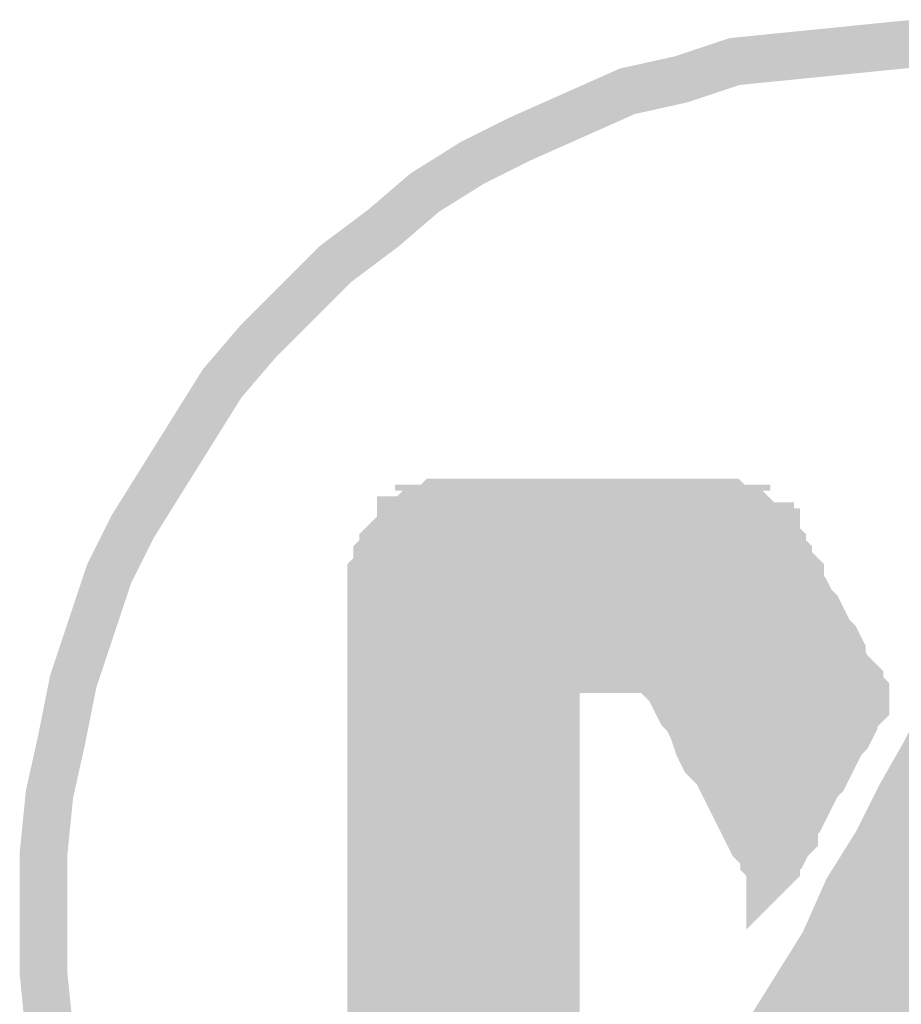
# Model space of a CAD drawing. Extents: x 0.61 to 3.61, y 0.19 to 4.26.
# Tile 13 of 16: x 2.27 to 2.42, y 3.61 to 3.78. Entities that reach past the tile are written whole.
import ezdxf

# ---------------------------------------------------------------- set-up
doc = ezdxf.new("R2010")
doc.units = 0

msp = doc.modelspace()

# ---------------------------------------------------------------- linework, layer by layer
at = {"layer": 'SST'}
for points, const_width in [([(2.433, 3.775), (2.423, 3.776), (2.423, 3.776), (2.413, 3.775), (2.403, 3.774), (2.393, 3.773), (2.384, 3.77), (2.375, 3.768), (2.366, 3.764), (2.357, 3.76), (2.349, 3.756), (2.341, 3.751), (2.334, 3.745), (2.326, 3.739), (2.32, 3.733), (2.313, 3.726), (2.307, 3.719), (2.302, 3.711), (2.297, 3.703), (2.292, 3.695), (2.288, 3.687), (2.285, 3.678), (2.282, 3.669), (2.28, 3.659), (2.278, 3.65), (2.277, 3.64), (2.277, 3.63), (2.277, 3.62), (2.278, 3.61)], 0.008), ([(2.332, 3.606), (2.332, 3.614), (2.332, 3.621), (2.332, 3.629), (2.332, 3.637), (2.332, 3.645), (2.332, 3.652), (2.332, 3.658), (2.332, 3.665), (2.332, 3.67), (2.332, 3.675), (2.332, 3.679), (2.332, 3.682), (2.332, 3.684), (2.332, 3.684), (2.332, 3.685), (2.332, 3.686), (2.332, 3.687), (2.333, 3.688), (2.333, 3.689), (2.333, 3.69), (2.334, 3.691), (2.334, 3.692), (2.335, 3.693), (2.335, 3.693), (2.336, 3.694), (2.337, 3.695), (2.337, 3.696), (2.338, 3.696), (2.339, 3.697), (2.34, 3.697), (2.34, 3.698), (2.341, 3.698), (2.342, 3.698), (2.343, 3.699), (2.344, 3.699), (2.345, 3.699), (2.346, 3.699), (2.347, 3.699), (2.347, 3.699), (2.348, 3.699), (2.349, 3.699), (2.35, 3.699), (2.352, 3.699), (2.353, 3.699), (2.356, 3.699), (2.358, 3.699), (2.36, 3.699), (2.362, 3.699), (2.365, 3.699), (2.368, 3.699), (2.37, 3.699), (2.373, 3.699), (2.375, 3.699), (2.377, 3.699), (2.38, 3.699), (2.382, 3.699), (2.383, 3.699), (2.385, 3.699), (2.386, 3.699), (2.387, 3.699), (2.388, 3.699), (2.388, 3.699), (2.389, 3.699), (2.389, 3.699), (2.39, 3.699), (2.391, 3.699), (2.391, 3.699), (2.392, 3.699), (2.392, 3.699), (2.393, 3.698), (2.394, 3.698), (2.394, 3.698), (2.395, 3.698), (2.395, 3.697), (2.396, 3.697), (2.396, 3.697), (2.397, 3.696), (2.397, 3.696), (2.398, 3.695), (2.398, 3.695), (2.399, 3.695), (2.399, 3.694), (2.4, 3.694), (2.4, 3.693), (2.4, 3.693), (2.401, 3.692), (2.401, 3.692), (2.401, 3.692), (2.401, 3.691), (2.402, 3.69), (2.402, 3.689), (2.403, 3.688), (2.404, 3.687), (2.404, 3.685), (2.405, 3.684), (2.406, 3.682), (2.407, 3.681), (2.408, 3.679), (2.409, 3.677), (2.41, 3.676), (2.411, 3.674), (2.411, 3.673), (2.412, 3.671), (2.413, 3.67), (2.414, 3.669), (2.414, 3.668), (2.415, 3.667), (2.415, 3.667), (2.415, 3.666), (2.415, 3.666), (2.415, 3.666), (2.415, 3.666), (2.415, 3.665), (2.414, 3.664), (2.413, 3.663), (2.413, 3.662), (2.412, 3.66), (2.411, 3.659), (2.41, 3.657), (2.409, 3.655), (2.408, 3.653), (2.407, 3.652), (2.406, 3.65), (2.405, 3.648), (2.404, 3.646), (2.403, 3.645), (2.403, 3.643), (2.402, 3.642), (2.401, 3.64), (2.4, 3.639), (2.4, 3.638), (2.4, 3.638), (2.399, 3.637), (2.399, 3.637), (2.399, 3.637), (2.399, 3.638), (2.398, 3.639), (2.398, 3.64), (2.397, 3.641), (2.396, 3.642), (2.395, 3.644), (2.394, 3.646), (2.393, 3.648), (2.392, 3.65), (2.391, 3.652), (2.39, 3.654), (2.388, 3.656), (2.387, 3.658), (2.386, 3.661), (2.385, 3.663), (2.384, 3.664), (2.383, 3.666), (2.382, 3.668), (2.381, 3.669), (2.381, 3.67), (2.38, 3.671), (2.38, 3.671), (2.38, 3.671), (2.38, 3.671), (2.38, 3.671), (2.379, 3.671), (2.379, 3.671), (2.378, 3.671), (2.377, 3.671), (2.377, 3.671), (2.376, 3.671), (2.375, 3.671), (2.374, 3.671), (2.373, 3.671), (2.371, 3.671), (2.37, 3.671), (2.369, 3.671), (2.368, 3.671), (2.367, 3.671), (2.366, 3.671), (2.366, 3.671), (2.365, 3.671), (2.364, 3.671), (2.364, 3.671), (2.363, 3.671), (2.363, 3.671), (2.363, 3.671), (2.363, 3.671), (2.363, 3.669), (2.363, 3.667), (2.363, 3.663), (2.363, 3.659), (2.363, 3.654), (2.363, 3.648), (2.363, 3.642), (2.363, 3.636), (2.363, 3.629), (2.363, 3.622), (2.363, 3.615), (2.363, 3.608)], 0.008), ([(2.332, 3.688), (2.342, 3.698)], 0.005), ([(2.342, 3.698), (2.392, 3.698)], 0.005), ([(2.345, 3.558), (2.345, 3.698)], 0.005), ([(2.35, 3.558), (2.35, 3.698)], 0.005), ([(2.354, 3.558), (2.354, 3.698)], 0.005), ([(2.359, 3.558), (2.359, 3.698)], 0.005), ([(2.363, 3.673), (2.363, 3.698)], 0.005), ([(2.368, 3.673), (2.368, 3.698)], 0.005), ([(2.372, 3.673), (2.372, 3.698)], 0.005), ([(2.377, 3.673), (2.377, 3.698)], 0.005), ([(2.381, 3.669), (2.381, 3.698)], 0.005), ([(2.386, 3.663), (2.386, 3.698)], 0.005), ([(2.39, 3.656), (2.39, 3.698)], 0.005), ([(2.397, 3.693), (2.392, 3.698)], 0.005), ([(2.341, 3.697), (2.393, 3.697)], 0.005), ([(2.341, 3.558), (2.341, 3.697)], 0.005), ([(2.395, 3.648), (2.395, 3.696)], 0.005), ([(2.337, 3.693), (2.398, 3.693)], 0.005), ([(2.372, 3.558), (2.447, 3.693)], 0.005), ([(2.412, 3.663), (2.397, 3.693)], 0.005), ([(2.336, 3.558), (2.336, 3.692)], 0.005), ([(2.332, 3.688), (2.4, 3.688)], 0.005), ([(2.332, 3.558), (2.332, 3.688)], 0.005), ([(2.399, 3.643), (2.399, 3.689)], 0.005), ([(2.332, 3.684), (2.402, 3.684)], 0.005), ([(2.404, 3.646), (2.404, 3.68)], 0.005), ([(2.332, 3.679), (2.404, 3.679)], 0.005), ([(2.332, 3.675), (2.407, 3.675)], 0.005), ([(2.362, 3.673), (2.377, 3.673)], 0.005), ([(2.362, 3.558), (2.362, 3.673)], 0.005), ([(2.382, 3.668), (2.377, 3.673)], 0.005), ([(2.408, 3.655), (2.408, 3.671)], 0.005), ([(2.332, 3.67), (2.362, 3.67)], 0.005), ([(2.38, 3.67), (2.409, 3.67)], 0.005), ([(2.392, 3.653), (2.382, 3.668)], 0.005), ([(2.332, 3.666), (2.362, 3.666)], 0.005), ([(2.384, 3.666), (2.411, 3.666)], 0.005), ([(2.429, 3.665), (2.425, 3.657), (2.421, 3.65), (2.417, 3.642), (2.412, 3.634), (2.408, 3.625), (2.403, 3.617), (2.398, 3.609)], 0.008), ([(2.402, 3.643), (2.412, 3.663)], 0.005), ([(2.332, 3.661), (2.362, 3.661)], 0.005), ([(2.387, 3.661), (2.411, 3.661)], 0.005), ([(2.332, 3.657), (2.362, 3.657)], 0.005), ([(2.39, 3.657), (2.409, 3.657)], 0.005), ([(2.397, 3.643), (2.392, 3.653)], 0.005), ([(2.332, 3.652), (2.362, 3.652)], 0.005), ([(2.393, 3.652), (2.407, 3.652)], 0.005), ([(2.332, 3.648), (2.362, 3.648)], 0.005), ([(2.395, 3.648), (2.405, 3.648)], 0.005), ([(2.422, 3.648), (2.45, 3.648)], 0.005), ([(2.421, 3.592), (2.421, 3.647)], 0.005), ([(2.332, 3.643), (2.362, 3.643)], 0.005), ([(2.397, 3.643), (2.402, 3.643)], 0.005), ([(2.42, 3.643), (2.447, 3.643)], 0.005), ([(2.332, 3.639), (2.362, 3.639)], 0.005), ([(2.417, 3.639), (2.445, 3.639)], 0.005), ([(2.417, 3.584), (2.417, 3.638)], 0.005), ([(2.332, 3.634), (2.362, 3.634)], 0.005), ([(2.415, 3.634), (2.443, 3.634)], 0.005), ([(2.332, 3.63), (2.362, 3.63)], 0.005), ([(2.412, 3.63), (2.441, 3.63)], 0.005), ([(2.412, 3.576), (2.412, 3.63)], 0.005), ([(2.332, 3.625), (2.362, 3.625)], 0.005), ([(2.41, 3.625), (2.438, 3.625)], 0.005), ([(2.408, 3.568), (2.408, 3.622)], 0.005), ([(2.332, 3.621), (2.362, 3.621)], 0.005), ([(2.407, 3.621), (2.439, 3.621)], 0.005), ([(2.332, 3.616), (2.362, 3.616)], 0.005), ([(2.405, 3.616), (2.441, 3.616)], 0.005), ([(2.403, 3.56), (2.403, 3.614)], 0.005)]:
    msp.add_lwpolyline(points, dxfattribs=dict(at, const_width=const_width))
for points, const_width in [([(2.421, 3.776, 1), (2.425, 3.776, 1)], 0.004), ([(2.421, 3.776, 1), (2.425, 3.776, 1)], 0.004), ([(2.401, 3.774, 1), (2.405, 3.774, 1)], 0.004), ([(2.411, 3.775, 1), (2.415, 3.775, 1)], 0.004), ([(2.391, 3.773, 1), (2.395, 3.773, 1)], 0.004), ([(2.382, 3.77, 1), (2.386, 3.77, 1)], 0.004), ([(2.373, 3.768, 1), (2.377, 3.768, 1)], 0.004), ([(2.364, 3.764, 1), (2.368, 3.764, 1)], 0.004), ([(2.355, 3.76, 1), (2.359, 3.76, 1)], 0.004), ([(2.347, 3.756, 1), (2.351, 3.756, 1)], 0.004), ([(2.339, 3.751, 1), (2.343, 3.751, 1)], 0.004), ([(2.332, 3.745, 1), (2.336, 3.745, 1)], 0.004), ([(2.324, 3.739, 1), (2.328, 3.739, 1)], 0.004), ([(2.318, 3.733, 1), (2.322, 3.733, 1)], 0.004), ([(2.311, 3.726, 1), (2.315, 3.726, 1)], 0.004), ([(2.305, 3.719, 1), (2.309, 3.719, 1)], 0.004), ([(2.3, 3.711, 1), (2.304, 3.711, 1)], 0.004), ([(2.295, 3.703, 1), (2.299, 3.703, 1)], 0.004), ([(2.338, 3.698, 1), (2.342, 3.698, 1)], 0.004), ([(2.339, 3.698, 1), (2.343, 3.698, 1)], 0.004), ([(2.34, 3.698, 1), (2.344, 3.698, 1)], 0.004), ([(2.341, 3.699, 1), (2.345, 3.699, 1)], 0.004), ([(2.342, 3.699, 1), (2.346, 3.699, 1)], 0.004), ([(2.343, 3.699, 1), (2.347, 3.699, 1)], 0.004), ([(2.344, 3.699, 1), (2.348, 3.699, 1)], 0.004), ([(2.345, 3.699, 1), (2.349, 3.699, 1)], 0.004), ([(2.345, 3.699, 1), (2.349, 3.699, 1)], 0.004), ([(2.346, 3.699, 1), (2.35, 3.699, 1)], 0.004), ([(2.347, 3.699, 1), (2.351, 3.699, 1)], 0.004), ([(2.348, 3.699, 1), (2.352, 3.699, 1)], 0.004), ([(2.35, 3.699, 1), (2.354, 3.699, 1)], 0.004), ([(2.351, 3.699, 1), (2.355, 3.699, 1)], 0.004), ([(2.354, 3.699, 1), (2.358, 3.699, 1)], 0.004), ([(2.356, 3.699, 1), (2.36, 3.699, 1)], 0.004), ([(2.358, 3.699, 1), (2.362, 3.699, 1)], 0.004), ([(2.36, 3.699, 1), (2.364, 3.699, 1)], 0.004), ([(2.363, 3.699, 1), (2.367, 3.699, 1)], 0.004), ([(2.366, 3.699, 1), (2.37, 3.699, 1)], 0.004), ([(2.368, 3.699, 1), (2.372, 3.699, 1)], 0.004), ([(2.371, 3.699, 1), (2.375, 3.699, 1)], 0.004), ([(2.373, 3.699, 1), (2.377, 3.699, 1)], 0.004), ([(2.375, 3.699, 1), (2.379, 3.699, 1)], 0.004), ([(2.378, 3.699, 1), (2.382, 3.699, 1)], 0.004), ([(2.38, 3.699, 1), (2.384, 3.699, 1)], 0.004), ([(2.381, 3.699, 1), (2.385, 3.699, 1)], 0.004), ([(2.383, 3.699, 1), (2.387, 3.699, 1)], 0.004), ([(2.384, 3.699, 1), (2.388, 3.699, 1)], 0.004), ([(2.385, 3.699, 1), (2.389, 3.699, 1)], 0.004), ([(2.386, 3.699, 1), (2.39, 3.699, 1)], 0.004), ([(2.386, 3.699, 1), (2.39, 3.699, 1)], 0.004), ([(2.387, 3.699, 1), (2.391, 3.699, 1)], 0.004), ([(2.387, 3.699, 1), (2.391, 3.699, 1)], 0.004), ([(2.388, 3.699, 1), (2.392, 3.699, 1)], 0.004), ([(2.389, 3.699, 1), (2.393, 3.699, 1)], 0.004), ([(2.389, 3.699, 1), (2.393, 3.699, 1)], 0.004), ([(2.39, 3.699, 1), (2.394, 3.699, 1)], 0.004), ([(2.39, 3.699, 1), (2.394, 3.699, 1)], 0.004), ([(2.391, 3.698, 1), (2.395, 3.698, 1)], 0.004), ([(2.392, 3.698, 1), (2.396, 3.698, 1)], 0.004), ([(2.392, 3.698, 1), (2.396, 3.698, 1)], 0.004), ([(2.393, 3.698, 1), (2.397, 3.698, 1)], 0.004), ([(2.335, 3.696, 1), (2.339, 3.696, 1)], 0.004), ([(2.336, 3.696, 1), (2.34, 3.696, 1)], 0.004), ([(2.337, 3.697, 1), (2.341, 3.697, 1)], 0.004), ([(2.338, 3.697, 1), (2.342, 3.697, 1)], 0.004), ([(2.3407, 3.698, 1), (2.3433, 3.698, 1)], 0.0025), ([(2.3407, 3.698, 1), (2.3433, 3.698, 1)], 0.0025), ([(2.3438, 3.698, 1), (2.3463, 3.698, 1)], 0.0025), ([(2.3487, 3.698, 1), (2.3513, 3.698, 1)], 0.0025), ([(2.3527, 3.698, 1), (2.3553, 3.698, 1)], 0.0025), ([(2.3577, 3.698, 1), (2.3603, 3.698, 1)], 0.0025), ([(2.3617, 3.698, 1), (2.3643, 3.698, 1)], 0.0025), ([(2.3667, 3.698, 1), (2.3693, 3.698, 1)], 0.0025), ([(2.3707, 3.698, 1), (2.3733, 3.698, 1)], 0.0025), ([(2.3757, 3.698, 1), (2.3783, 3.698, 1)], 0.0025), ([(2.3797, 3.698, 1), (2.3823, 3.698, 1)], 0.0025), ([(2.3847, 3.698, 1), (2.3873, 3.698, 1)], 0.0025), ([(2.3887, 3.698, 1), (2.3913, 3.698, 1)], 0.0025), ([(2.3907, 3.698, 1), (2.3933, 3.698, 1)], 0.0025), ([(2.3907, 3.698, 1), (2.3933, 3.698, 1)], 0.0025), ([(2.393, 3.697, 1), (2.397, 3.697, 1)], 0.004), ([(2.394, 3.697, 1), (2.398, 3.697, 1)], 0.004), ([(2.394, 3.697, 1), (2.398, 3.697, 1)], 0.004), ([(2.395, 3.696, 1), (2.399, 3.696, 1)], 0.004), ([(2.395, 3.696, 1), (2.399, 3.696, 1)], 0.004), ([(2.29, 3.695, 1), (2.294, 3.695, 1)], 0.004), ([(2.335, 3.695, 1), (2.339, 3.695, 1)], 0.004), ([(2.3398, 3.697, 1), (2.3423, 3.697, 1)], 0.0025), ([(2.3398, 3.697, 1), (2.3423, 3.697, 1)], 0.0025), ([(2.3917, 3.697, 1), (2.3943, 3.697, 1)], 0.0025), ([(2.3937, 3.696, 1), (2.3963, 3.696, 1)], 0.0025), ([(2.396, 3.695, 1), (2.4, 3.695, 1)], 0.004), ([(2.396, 3.695, 1), (2.4, 3.695, 1)], 0.004), ([(2.397, 3.695, 1), (2.401, 3.695, 1)], 0.004), ([(2.333, 3.693, 1), (2.337, 3.693, 1)], 0.004), ([(2.333, 3.693, 1), (2.337, 3.693, 1)], 0.004), ([(2.334, 3.694, 1), (2.338, 3.694, 1)], 0.004), ([(2.397, 3.694, 1), (2.401, 3.694, 1)], 0.004), ([(2.398, 3.694, 1), (2.402, 3.694, 1)], 0.004), ([(2.398, 3.693, 1), (2.402, 3.693, 1)], 0.004), ([(2.398, 3.693, 1), (2.402, 3.693, 1)], 0.004), ([(2.332, 3.692, 1), (2.336, 3.692, 1)], 0.004), ([(2.332, 3.691, 1), (2.336, 3.691, 1)], 0.004), ([(2.3358, 3.693, 1), (2.3383, 3.693, 1)], 0.0025), ([(2.3957, 3.693, 1), (2.3983, 3.693, 1)], 0.0025), ([(2.3957, 3.693, 1), (2.3983, 3.693, 1)], 0.0025), ([(2.3967, 3.693, 1), (2.3993, 3.693, 1)], 0.0025), ([(2.399, 3.692, 1), (2.403, 3.692, 1)], 0.004), ([(2.399, 3.692, 1), (2.403, 3.692, 1)], 0.004), ([(2.399, 3.692, 1), (2.403, 3.692, 1)], 0.004), ([(2.399, 3.691, 1), (2.403, 3.691, 1)], 0.004), ([(2.331, 3.69, 1), (2.335, 3.69, 1)], 0.004), ([(2.3347, 3.692, 1), (2.3373, 3.692, 1)], 0.0025), ([(2.4, 3.69, 1), (2.404, 3.69, 1)], 0.004), ([(2.331, 3.689, 1), (2.335, 3.689, 1)], 0.004), ([(2.331, 3.688, 1), (2.335, 3.688, 1)], 0.004), ([(2.4, 3.689, 1), (2.404, 3.689, 1)], 0.004), ([(2.401, 3.688, 1), (2.405, 3.688, 1)], 0.004), ([(2.286, 3.687, 1), (2.29, 3.687, 1)], 0.004), ([(2.33, 3.687, 1), (2.334, 3.687, 1)], 0.004), ([(2.33, 3.686, 1), (2.334, 3.686, 1)], 0.004), ([(2.3307, 3.688, 1), (2.3333, 3.688, 1)], 0.0025), ([(2.3307, 3.688, 1), (2.3333, 3.688, 1)], 0.0025), ([(2.3307, 3.688, 1), (2.3333, 3.688, 1)], 0.0025), ([(2.3977, 3.689, 1), (2.4003, 3.689, 1)], 0.0025), ([(2.3987, 3.688, 1), (2.4013, 3.688, 1)], 0.0025), ([(2.402, 3.687, 1), (2.406, 3.687, 1)], 0.004), ([(2.33, 3.685, 1), (2.334, 3.685, 1)], 0.004), ([(2.402, 3.685, 1), (2.406, 3.685, 1)], 0.004), ([(2.33, 3.684, 1), (2.334, 3.684, 1)], 0.004), ([(2.33, 3.684, 1), (2.334, 3.684, 1)], 0.004), ([(2.403, 3.684, 1), (2.407, 3.684, 1)], 0.004), ([(2.33, 3.682, 1), (2.334, 3.682, 1)], 0.004), ([(2.3307, 3.684, 1), (2.3333, 3.684, 1)], 0.0025), ([(2.4007, 3.684, 1), (2.4033, 3.684, 1)], 0.0025), ([(2.404, 3.682, 1), (2.408, 3.682, 1)], 0.004), ([(2.405, 3.681, 1), (2.409, 3.681, 1)], 0.004), ([(2.283, 3.678, 1), (2.287, 3.678, 1)], 0.004), ([(2.33, 3.679, 1), (2.334, 3.679, 1)], 0.004), ([(2.4027, 3.68, 1), (2.4053, 3.68, 1)], 0.0025), ([(2.406, 3.679, 1), (2.41, 3.679, 1)], 0.004), ([(2.3307, 3.679, 1), (2.3333, 3.679, 1)], 0.0025), ([(2.4027, 3.679, 1), (2.4053, 3.679, 1)], 0.0025), ([(2.407, 3.677, 1), (2.411, 3.677, 1)], 0.004), ([(2.33, 3.675, 1), (2.334, 3.675, 1)], 0.004), ([(2.408, 3.676, 1), (2.412, 3.676, 1)], 0.004), ([(2.3307, 3.675, 1), (2.3333, 3.675, 1)], 0.0025), ([(2.4057, 3.675, 1), (2.4083, 3.675, 1)], 0.0025), ([(2.409, 3.674, 1), (2.413, 3.674, 1)], 0.004), ([(2.409, 3.673, 1), (2.413, 3.673, 1)], 0.004), ([(2.3607, 3.673, 1), (2.3633, 3.673, 1)], 0.0025), ([(2.3607, 3.673, 1), (2.3633, 3.673, 1)], 0.0025), ([(2.3617, 3.673, 1), (2.3643, 3.673, 1)], 0.0025), ([(2.3667, 3.673, 1), (2.3693, 3.673, 1)], 0.0025), ([(2.3707, 3.673, 1), (2.3733, 3.673, 1)], 0.0025), ([(2.3757, 3.673, 1), (2.3783, 3.673, 1)], 0.0025), ([(2.3757, 3.673, 1), (2.3783, 3.673, 1)], 0.0025), ([(2.3757, 3.673, 1), (2.3783, 3.673, 1)], 0.0025), ([(2.33, 3.67, 1), (2.334, 3.67, 1)], 0.004), ([(2.361, 3.671, 1), (2.365, 3.671, 1)], 0.004), ([(2.361, 3.671, 1), (2.365, 3.671, 1)], 0.004), ([(2.361, 3.671, 1), (2.365, 3.671, 1)], 0.004), ([(2.361, 3.671, 1), (2.365, 3.671, 1)], 0.004), ([(2.362, 3.671, 1), (2.366, 3.671, 1)], 0.004), ([(2.362, 3.671, 1), (2.366, 3.671, 1)], 0.004), ([(2.363, 3.671, 1), (2.367, 3.671, 1)], 0.004), ([(2.364, 3.671, 1), (2.368, 3.671, 1)], 0.004), ([(2.364, 3.671, 1), (2.368, 3.671, 1)], 0.004), ([(2.365, 3.671, 1), (2.369, 3.671, 1)], 0.004), ([(2.366, 3.671, 1), (2.37, 3.671, 1)], 0.004), ([(2.367, 3.671, 1), (2.371, 3.671, 1)], 0.004), ([(2.368, 3.671, 1), (2.372, 3.671, 1)], 0.004), ([(2.369, 3.671, 1), (2.373, 3.671, 1)], 0.004), ([(2.371, 3.671, 1), (2.375, 3.671, 1)], 0.004), ([(2.372, 3.671, 1), (2.376, 3.671, 1)], 0.004), ([(2.373, 3.671, 1), (2.377, 3.671, 1)], 0.004), ([(2.374, 3.671, 1), (2.378, 3.671, 1)], 0.004), ([(2.375, 3.671, 1), (2.379, 3.671, 1)], 0.004), ([(2.375, 3.671, 1), (2.379, 3.671, 1)], 0.004), ([(2.376, 3.671, 1), (2.38, 3.671, 1)], 0.004), ([(2.377, 3.671, 1), (2.381, 3.671, 1)], 0.004), ([(2.377, 3.671, 1), (2.381, 3.671, 1)], 0.004), ([(2.378, 3.671, 1), (2.382, 3.671, 1)], 0.004), ([(2.378, 3.671, 1), (2.382, 3.671, 1)], 0.004), ([(2.378, 3.671, 1), (2.382, 3.671, 1)], 0.004), ([(2.378, 3.671, 1), (2.382, 3.671, 1)], 0.004), ([(2.378, 3.671, 1), (2.382, 3.671, 1)], 0.004), ([(2.379, 3.67, 1), (2.383, 3.67, 1)], 0.004), ([(2.4067, 3.671, 1), (2.4093, 3.671, 1)], 0.0025), ([(2.41, 3.671, 1), (2.414, 3.671, 1)], 0.004), ([(2.411, 3.67, 1), (2.415, 3.67, 1)], 0.004), ([(2.28, 3.669, 1), (2.284, 3.669, 1)], 0.004), ([(2.3307, 3.67, 1), (2.3333, 3.67, 1)], 0.0025), ([(2.361, 3.669, 1), (2.365, 3.669, 1)], 0.004), ([(2.3607, 3.67, 1), (2.3633, 3.67, 1)], 0.0025), ([(2.379, 3.669, 1), (2.383, 3.669, 1)], 0.004), ([(2.3787, 3.67, 1), (2.3813, 3.67, 1)], 0.0025), ([(2.38, 3.668, 1), (2.384, 3.668, 1)], 0.004), ([(2.4077, 3.67, 1), (2.4103, 3.67, 1)], 0.0025), ([(2.412, 3.669, 1), (2.416, 3.669, 1)], 0.004), ([(2.412, 3.668, 1), (2.416, 3.668, 1)], 0.004), ([(2.361, 3.667, 1), (2.365, 3.667, 1)], 0.004), ([(2.3797, 3.669, 1), (2.3823, 3.669, 1)], 0.0025), ([(2.3807, 3.668, 1), (2.3833, 3.668, 1)], 0.0025), ([(2.3807, 3.668, 1), (2.3833, 3.668, 1)], 0.0025), ([(2.413, 3.667, 1), (2.417, 3.667, 1)], 0.004), ([(2.413, 3.667, 1), (2.417, 3.667, 1)], 0.004), ([(2.33, 3.665, 1), (2.334, 3.665, 1)], 0.004), ([(2.3307, 3.666, 1), (2.3333, 3.666, 1)], 0.0025), ([(2.3607, 3.666, 1), (2.3633, 3.666, 1)], 0.0025), ([(2.381, 3.666, 1), (2.385, 3.666, 1)], 0.004), ([(2.3827, 3.666, 1), (2.3853, 3.666, 1)], 0.0025), ([(2.4097, 3.666, 1), (2.4123, 3.666, 1)], 0.0025), ([(2.413, 3.666, 1), (2.417, 3.666, 1)], 0.004), ([(2.413, 3.666, 1), (2.417, 3.666, 1)], 0.004), ([(2.413, 3.666, 1), (2.417, 3.666, 1)], 0.004), ([(2.413, 3.666, 1), (2.417, 3.666, 1)], 0.004), ([(2.413, 3.665, 1), (2.417, 3.665, 1)], 0.004), ([(2.361, 3.663, 1), (2.365, 3.663, 1)], 0.004), ([(2.382, 3.664, 1), (2.386, 3.664, 1)], 0.004), ([(2.383, 3.663, 1), (2.387, 3.663, 1)], 0.004), ([(2.411, 3.663, 1), (2.415, 3.663, 1)], 0.004), ([(2.412, 3.664, 1), (2.416, 3.664, 1)], 0.004), ([(2.3847, 3.663, 1), (2.3873, 3.663, 1)], 0.0025), ([(2.411, 3.662, 1), (2.415, 3.662, 1)], 0.004), ([(2.4107, 3.663, 1), (2.4133, 3.663, 1)], 0.0025), ([(2.4107, 3.663, 1), (2.4133, 3.663, 1)], 0.0025), ([(2.3307, 3.661, 1), (2.3333, 3.661, 1)], 0.0025), ([(2.3607, 3.661, 1), (2.3633, 3.661, 1)], 0.0025), ([(2.384, 3.661, 1), (2.388, 3.661, 1)], 0.004), ([(2.3857, 3.661, 1), (2.3883, 3.661, 1)], 0.0025), ([(2.41, 3.66, 1), (2.414, 3.66, 1)], 0.004), ([(2.4097, 3.661, 1), (2.4123, 3.661, 1)], 0.0025), ([(2.278, 3.659, 1), (2.282, 3.659, 1)], 0.004), ([(2.33, 3.658, 1), (2.334, 3.658, 1)], 0.004), ([(2.361, 3.659, 1), (2.365, 3.659, 1)], 0.004), ([(2.385, 3.658, 1), (2.389, 3.658, 1)], 0.004), ([(2.409, 3.659, 1), (2.413, 3.659, 1)], 0.004), ([(2.408, 3.657, 1), (2.412, 3.657, 1)], 0.004), ([(2.3307, 3.657, 1), (2.3333, 3.657, 1)], 0.0025), ([(2.3607, 3.657, 1), (2.3633, 3.657, 1)], 0.0025), ([(2.386, 3.656, 1), (2.39, 3.656, 1)], 0.004), ([(2.3887, 3.657, 1), (2.3913, 3.657, 1)], 0.0025), ([(2.3887, 3.656, 1), (2.3913, 3.656, 1)], 0.0025), ([(2.407, 3.655, 1), (2.411, 3.655, 1)], 0.004), ([(2.4077, 3.657, 1), (2.4103, 3.657, 1)], 0.0025), ([(2.361, 3.654, 1), (2.365, 3.654, 1)], 0.004), ([(2.388, 3.654, 1), (2.392, 3.654, 1)], 0.004), ([(2.406, 3.653, 1), (2.41, 3.653, 1)], 0.004), ([(2.4067, 3.655, 1), (2.4093, 3.655, 1)], 0.0025), ([(2.33, 3.652, 1), (2.334, 3.652, 1)], 0.004), ([(2.389, 3.652, 1), (2.393, 3.652, 1)], 0.004), ([(2.3907, 3.653, 1), (2.3933, 3.653, 1)], 0.0025), ([(2.3907, 3.653, 1), (2.3933, 3.653, 1)], 0.0025), ([(2.405, 3.652, 1), (2.409, 3.652, 1)], 0.004), ([(2.276, 3.65, 1), (2.28, 3.65, 1)], 0.004), ([(2.3307, 3.652, 1), (2.3333, 3.652, 1)], 0.0025), ([(2.3607, 3.652, 1), (2.3633, 3.652, 1)], 0.0025), ([(2.39, 3.65, 1), (2.394, 3.65, 1)], 0.004), ([(2.3917, 3.652, 1), (2.3943, 3.652, 1)], 0.0025), ([(2.404, 3.65, 1), (2.408, 3.65, 1)], 0.004), ([(2.4057, 3.652, 1), (2.4083, 3.652, 1)], 0.0025), ([(2.419, 3.65, 1), (2.423, 3.65, 1)], 0.004), ([(2.361, 3.648, 1), (2.365, 3.648, 1)], 0.004), ([(2.391, 3.648, 1), (2.395, 3.648, 1)], 0.004), ([(2.403, 3.648, 1), (2.407, 3.648, 1)], 0.004), ([(2.3307, 3.648, 1), (2.3333, 3.648, 1)], 0.0025), ([(2.3607, 3.648, 1), (2.3633, 3.648, 1)], 0.0025), ([(2.3937, 3.648, 1), (2.3963, 3.648, 1)], 0.0025), ([(2.3937, 3.648, 1), (2.3963, 3.648, 1)], 0.0025), ([(2.4037, 3.648, 1), (2.4063, 3.648, 1)], 0.0025), ([(2.4208, 3.648, 1), (2.4233, 3.648, 1)], 0.0025), ([(2.33, 3.645, 1), (2.334, 3.645, 1)], 0.004), ([(2.392, 3.646, 1), (2.396, 3.646, 1)], 0.004), ([(2.401, 3.645, 1), (2.405, 3.645, 1)], 0.004), ([(2.402, 3.646, 1), (2.406, 3.646, 1)], 0.004), ([(2.4197, 3.647, 1), (2.4223, 3.647, 1)], 0.0025), ([(2.393, 3.644, 1), (2.397, 3.644, 1)], 0.004), ([(2.401, 3.643, 1), (2.405, 3.643, 1)], 0.004), ([(2.4027, 3.646, 1), (2.4053, 3.646, 1)], 0.0025), ([(2.3307, 3.643, 1), (2.3333, 3.643, 1)], 0.0025), ([(2.361, 3.642, 1), (2.365, 3.642, 1)], 0.004), ([(2.3607, 3.643, 1), (2.3633, 3.643, 1)], 0.0025), ([(2.394, 3.642, 1), (2.398, 3.642, 1)], 0.004), ([(2.3957, 3.643, 1), (2.3983, 3.643, 1)], 0.0025), ([(2.3957, 3.643, 1), (2.3983, 3.643, 1)], 0.0025), ([(2.3977, 3.643, 1), (2.4003, 3.643, 1)], 0.0025), ([(2.4, 3.642, 1), (2.404, 3.642, 1)], 0.004), ([(2.4007, 3.643, 1), (2.4033, 3.643, 1)], 0.0025), ([(2.4007, 3.643, 1), (2.4033, 3.643, 1)], 0.0025), ([(2.415, 3.642, 1), (2.419, 3.642, 1)], 0.004), ([(2.4187, 3.643, 1), (2.4213, 3.643, 1)], 0.0025), ([(2.275, 3.64, 1), (2.279, 3.64, 1)], 0.004), ([(2.395, 3.641, 1), (2.399, 3.641, 1)], 0.004), ([(2.396, 3.64, 1), (2.4, 3.64, 1)], 0.004), ([(2.399, 3.64, 1), (2.403, 3.64, 1)], 0.004), ([(2.396, 3.639, 1), (2.4, 3.639, 1)], 0.004), ([(2.397, 3.638, 1), (2.401, 3.638, 1)], 0.004), ([(2.398, 3.639, 1), (2.402, 3.639, 1)], 0.004), ([(2.398, 3.638, 1), (2.402, 3.638, 1)], 0.004), ([(2.398, 3.638, 1), (2.402, 3.638, 1)], 0.004), ([(2.33, 3.637, 1), (2.334, 3.637, 1)], 0.004), ([(2.3307, 3.639, 1), (2.3333, 3.639, 1)], 0.0025), ([(2.3607, 3.639, 1), (2.3633, 3.639, 1)], 0.0025), ([(2.397, 3.637, 1), (2.401, 3.637, 1)], 0.004), ([(2.397, 3.637, 1), (2.401, 3.637, 1)], 0.004), ([(2.397, 3.637, 1), (2.401, 3.637, 1)], 0.004), ([(2.4157, 3.639, 1), (2.4183, 3.639, 1)], 0.0025), ([(2.4157, 3.638, 1), (2.4183, 3.638, 1)], 0.0025), ([(2.361, 3.636, 1), (2.365, 3.636, 1)], 0.004), ([(2.41, 3.634, 1), (2.414, 3.634, 1)], 0.004), ([(2.3307, 3.634, 1), (2.3333, 3.634, 1)], 0.0025), ([(2.3607, 3.634, 1), (2.3633, 3.634, 1)], 0.0025), ([(2.4137, 3.634, 1), (2.4163, 3.634, 1)], 0.0025), ([(2.275, 3.63, 1), (2.279, 3.63, 1)], 0.004), ([(2.33, 3.629, 1), (2.334, 3.629, 1)], 0.004), ([(2.3307, 3.63, 1), (2.3333, 3.63, 1)], 0.0025), ([(2.361, 3.629, 1), (2.365, 3.629, 1)], 0.004), ([(2.3607, 3.63, 1), (2.3633, 3.63, 1)], 0.0025), ([(2.4107, 3.63, 1), (2.4133, 3.63, 1)], 0.0025), ([(2.4107, 3.63, 1), (2.4133, 3.63, 1)], 0.0025), ([(2.406, 3.625, 1), (2.41, 3.625, 1)], 0.004), ([(2.3307, 3.625, 1), (2.3333, 3.625, 1)], 0.0025), ([(2.3607, 3.625, 1), (2.3633, 3.625, 1)], 0.0025), ([(2.4087, 3.625, 1), (2.4113, 3.625, 1)], 0.0025), ([(2.361, 3.622, 1), (2.365, 3.622, 1)], 0.004), ([(2.275, 3.62, 1), (2.279, 3.62, 1)], 0.004), ([(2.33, 3.621, 1), (2.334, 3.621, 1)], 0.004), ([(2.4067, 3.622, 1), (2.4093, 3.622, 1)], 0.0025), ([(2.3307, 3.621, 1), (2.3333, 3.621, 1)], 0.0025), ([(2.3607, 3.621, 1), (2.3633, 3.621, 1)], 0.0025), ([(2.4057, 3.621, 1), (2.4083, 3.621, 1)], 0.0025), ([(2.401, 3.617, 1), (2.405, 3.617, 1)], 0.004), ([(2.361, 3.615, 1), (2.365, 3.615, 1)], 0.004), ([(2.33, 3.614, 1), (2.334, 3.614, 1)], 0.004), ([(2.3307, 3.616, 1), (2.3333, 3.616, 1)], 0.0025), ([(2.3607, 3.616, 1), (2.3633, 3.616, 1)], 0.0025), ([(2.4037, 3.616, 1), (2.4063, 3.616, 1)], 0.0025), ([(2.4017, 3.614, 1), (2.4043, 3.614, 1)], 0.0025)]:
    msp.add_lwpolyline(points, format="xyb", close=True, dxfattribs=dict(at, const_width=const_width))

doc.saveas('drawing.dxf')
